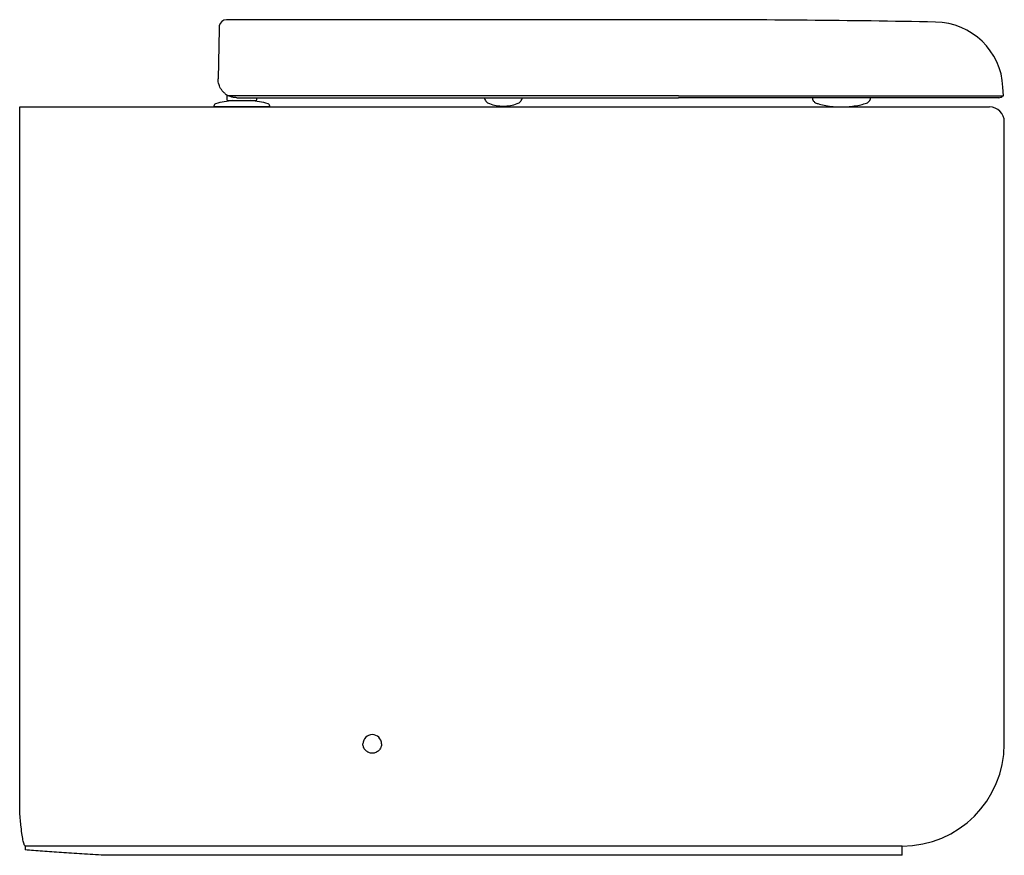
# Model space of a CAD drawing. Header units: millimetres. Extents: x 4600.459 to 4600.989, y 2584.432 to 2584.882.
import ezdxf

# ---------------------------------------------------------------- set-up
doc = ezdxf.new("R2010")
doc.units = ezdxf.units.MM
doc.layers.add('SANINDUSA', color=3, linetype='Continuous')

msp = doc.modelspace()

# ---------------------------------------------------------------- linework, layer by layer
at = {"layer": 'SANINDUSA'}
for p, q in [((4600.813518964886, 2584.881666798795), (4600.570243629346, 2584.881666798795)), ((4600.566222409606, 2584.876486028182), (4600.565757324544, 2584.849841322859)), ((4600.566232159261, 2584.877044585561), (4600.566222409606, 2584.876486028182)), ((4600.988466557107, 2584.840666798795), (4600.988220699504, 2584.845358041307)), ((4600.570518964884, 2584.84114767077), (4600.570518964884, 2584.838626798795)), ((4600.571018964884, 2584.838126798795), (4600.571518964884, 2584.838126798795)), ((4600.813518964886, 2584.840666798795), (4600.571396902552, 2584.840666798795)), ((4600.571518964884, 2584.838126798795), (4600.585518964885, 2584.838126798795)), ((4600.575755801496, 2584.839666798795), (4600.813518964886, 2584.839666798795)), ((4600.585518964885, 2584.838126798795), (4600.586018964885, 2584.838126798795)), ((4600.586518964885, 2584.838626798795), (4600.586518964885, 2584.839666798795)), ((4600.813518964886, 2584.840666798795), (4600.988466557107, 2584.840666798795)), ((4600.985980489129, 2584.839666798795), (4600.813518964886, 2584.839666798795)), ((4600.88556767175, 2584.839666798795), (4600.885641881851, 2584.839246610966)), ((4600.913992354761, 2584.836470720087), (4600.91479837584, 2584.836719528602)), ((4600.916905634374, 2584.839255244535), (4600.916978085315, 2584.839666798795)), ((4600.563518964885, 2584.835182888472), (4600.563518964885, 2584.834670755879)), ((4600.593518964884, 2584.834670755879), (4600.563518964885, 2584.834670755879)), ((4600.568938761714, 2584.834670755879), (4600.813938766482, 2584.834670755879)), ((4600.593518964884, 2584.834670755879), (4600.593518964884, 2584.835182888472)), ((4600.813938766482, 2584.834670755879), (4600.980938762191, 2584.834670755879)), ((4600.458938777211, 2584.556547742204), (4600.458938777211, 2584.826670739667)), ((4600.458938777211, 2584.491670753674), (4600.458938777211, 2584.556547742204)), ((4600.458938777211, 2584.454777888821), (4600.458938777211, 2584.491670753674)), ((4600.813938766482, 2584.436670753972), (4600.568938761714, 2584.436670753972)), ((4600.9339387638, 2584.436670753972), (4600.813938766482, 2584.436670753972)), ((4600.813938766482, 2584.431670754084), (4600.568938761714, 2584.431670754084)), ((4600.9339387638, 2584.431670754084), (4600.813938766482, 2584.431670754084))]:
    msp.add_line(p, q, dxfattribs=at)
for centre, radius, start, end in [((4600.570243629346, 2584.877666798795), 0.004000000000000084, 90.35306661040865, 169.8970455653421), ((4600.813518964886, 2577.224416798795), 7.657249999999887, 88.96419890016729, 90), ((4600.951271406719, 2584.843421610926), 0.03700000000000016, 3.000000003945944, 88.96419890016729), ((4600.575755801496, 2584.849666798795), 0.009999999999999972, 232.103931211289, 244.1580672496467), ((4600.578518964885, 2584.786892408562), 0.05145988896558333, 95.36579378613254, 105.8935193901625), ((4600.571018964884, 2584.838626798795), 0.0005, 180, 270), ((4600.578518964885, 2584.786892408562), 0.05145988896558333, 74.10648060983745, 84.63420621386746), ((4600.586018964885, 2584.838626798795), 0.0005, 270, 0), ((4600.71926881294, 2584.857133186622), 0.02201268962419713, 250.0255578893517, 290.0167445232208), ((4600.985980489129, 2584.842666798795), 0.003000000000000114, 270, 318.1896851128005), ((4600.564768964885, 2584.835182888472), 0.00125, 105.8935193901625, 180), ((4600.592268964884, 2584.835182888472), 0.00125, 0, 74.10648060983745), ((4600.980938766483, 2584.826670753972), 0.008000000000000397, 0, 90), ((4600.648708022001, 2584.491670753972), 0.005, 0, 180), ((4600.933938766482, 2584.491670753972), 0.05500000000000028, 270, 0)]:
    msp.add_arc(centre, radius, start, end, dxfattribs=at)
for points, knots in [([(4600.56629478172, 2584.877736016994), (4600.56629608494, 2584.877735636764), (4600.566299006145, 2584.877734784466), (4600.566238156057, 2584.877365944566), (4600.566232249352, 2584.877049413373), (4600.566232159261, 2584.877044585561)], [0, 0, 0, 0, 0.4423296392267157, 0.9914942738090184, 1, 1, 1, 1]), ([(4600.56630583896, 2584.878369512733), (4600.566305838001, 2584.878369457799), (4600.566305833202, 2584.878369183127), (4600.56630571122, 2584.878362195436), (4600.566305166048, 2584.878330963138), (4600.56630392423, 2584.878259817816), (4600.566302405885, 2584.87817282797), (4600.566300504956, 2584.878063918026), (4600.566298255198, 2584.877935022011), (4600.566295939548, 2584.877802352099), (4600.56629478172, 2584.877736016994)], [0, 0, 0, 0, 0.02030945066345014, 0.1015472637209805, 0.2640229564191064, 0.426498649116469, 0.5889743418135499, 0.670212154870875, 0.8351057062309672, 1, 1, 1, 1]), ([(4600.566739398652, 2584.845341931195), (4600.566554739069, 2584.845775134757), (4600.565911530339, 2584.847284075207), (4600.565739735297, 2584.848800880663), (4600.565757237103, 2584.849836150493), (4600.565757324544, 2584.849841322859)], [0, 0, 0, 0, 0.2860671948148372, 0.996433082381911, 1, 1, 1, 1]), ([(4600.569613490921, 2584.841775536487), (4600.569213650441, 2584.842118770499), (4600.56840488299, 2584.842813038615), (4600.567439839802, 2584.844032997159), (4600.566975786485, 2584.844900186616), (4600.566739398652, 2584.845341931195)], [0, 0, 0, 0, 0.3241876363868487, 0.6557425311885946, 1, 1, 1, 1]), ([(4600.575755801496, 2584.839666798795), (4600.575749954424, 2584.839666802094), (4600.575478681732, 2584.839666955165), (4600.574616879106, 2584.839704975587), (4600.57315132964, 2584.839935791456), (4600.571987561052, 2584.840420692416), (4600.571396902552, 2584.840666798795)], [0, 0, 0, 0, 0.00397455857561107, 0.18439814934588, 0.5860498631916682, 1, 1, 1, 1]), ([(4600.709011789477, 2584.839702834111), (4600.709101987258, 2584.839348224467), (4600.709285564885, 2584.838626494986), (4600.709908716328, 2584.837679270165), (4600.710733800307, 2584.836901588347), (4600.711412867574, 2584.836595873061), (4600.711746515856, 2584.836445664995)], [0, 0, 0, 0, 0.2456665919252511, 0.5000000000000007, 0.7543334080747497, 1, 1, 1, 1]), ([(4600.726802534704, 2584.836449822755), (4600.727136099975, 2584.836600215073), (4600.727814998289, 2584.836906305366), (4600.728639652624, 2584.837684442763), (4600.729262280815, 2584.83863201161), (4600.7294454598, 2584.839353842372), (4600.729535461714, 2584.839708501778)], [0, 0, 0, 0, 0.2456665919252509, 0.5, 0.7543334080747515, 1, 1, 1, 1]), ([(4600.885641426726, 2584.83925161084), (4600.885665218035, 2584.839141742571), (4600.885711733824, 2584.838926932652), (4600.885843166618, 2584.838558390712), (4600.88601419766, 2584.838197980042), (4600.886323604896, 2584.837708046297), (4600.886848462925, 2584.837160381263), (4600.887431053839, 2584.836870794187), (4600.88774866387, 2584.836712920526)], [0, 0, 0, 0, 0.1007691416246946, 0.1970196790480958, 0.2980652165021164, 0.4105181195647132, 0.6786332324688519, 0.9999999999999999, 0.9999999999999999, 0.9999999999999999, 0.9999999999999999]), ([(4600.887750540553, 2584.83671205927), (4600.888054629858, 2584.836610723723), (4600.888481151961, 2584.836468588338), (4600.888554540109, 2584.836455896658), (4600.888554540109, 2584.836455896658)], [0, 0, 0, 0, 0.712950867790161, 1, 1, 1, 1]), ([(4600.888554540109, 2584.836455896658), (4600.88967741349, 2584.836157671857), (4600.892054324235, 2584.835526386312), (4600.895755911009, 2584.834950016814), (4600.899602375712, 2584.83464643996), (4600.903440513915, 2584.834668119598), (4600.907249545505, 2584.835012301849), (4600.910780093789, 2584.835594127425), (4600.913001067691, 2584.83620020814), (4600.913992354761, 2584.836470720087)], [0, 0, 0, 0, 0.1350472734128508, 0.2858695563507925, 0.4354248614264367, 0.5841294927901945, 0.7324073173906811, 0.8805653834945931, 1, 1, 1, 1]), ([(4600.914800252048, 2584.836720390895), (4600.915117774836, 2584.836878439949), (4600.915700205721, 2584.837168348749), (4600.91622476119, 2584.837716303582), (4600.916533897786, 2584.83820640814), (4600.916704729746, 2584.838566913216), (4600.916835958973, 2584.838935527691), (4600.916882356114, 2584.839150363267), (4600.916906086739, 2584.83926024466)], [0, 0, 0, 0, 0.3213667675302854, 0.5894818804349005, 0.7019347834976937, 0.8029803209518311, 0.8992308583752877, 0.9999999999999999, 0.9999999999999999, 0.9999999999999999, 0.9999999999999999]), ([(4600.458938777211, 2584.834670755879), (4600.459989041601, 2584.834670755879), (4600.463111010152, 2584.834670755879), (4600.468768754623, 2584.834670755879), (4600.476108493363, 2584.834670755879), (4600.484031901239, 2584.834670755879), (4600.492309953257, 2584.834670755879), (4600.50089353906, 2584.834670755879), (4600.509706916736, 2584.834670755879), (4600.518904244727, 2584.834670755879), (4600.528443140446, 2584.834670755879), (4600.538290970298, 2584.834670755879), (4600.548383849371, 2584.834670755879), (4600.558627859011, 2584.834670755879), (4600.565506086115, 2584.834670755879), (4600.568938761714, 2584.834670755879)], [0, 0, 0, 0, 0.04230955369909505, 0.1257674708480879, 0.2094427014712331, 0.2930876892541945, 0.3765043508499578, 0.4542188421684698, 0.5321670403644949, 0.6100885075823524, 0.687766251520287, 0.7656891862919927, 0.843899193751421, 0.9220957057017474, 1, 1, 1, 1]), ([(4600.458938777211, 2584.826670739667), (4600.458938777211, 2584.827324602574), (4600.458938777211, 2584.828628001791), (4600.458938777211, 2584.830586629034), (4600.458938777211, 2584.832145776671), (4600.458938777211, 2584.833297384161), (4600.458938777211, 2584.834076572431), (4600.458938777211, 2584.834579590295), (4600.458938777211, 2584.834640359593), (4600.458938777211, 2584.834670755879)], [0, 0, 0, 0, 0.1123383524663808, 0.223933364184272, 0.3936191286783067, 0.5301409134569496, 0.6669402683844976, 0.8334063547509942, 1, 1, 1, 1]), ([(4600.653708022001, 2584.491670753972), (4600.653708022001, 2584.491340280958), (4600.653675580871, 2584.491015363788), (4600.653580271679, 2584.490535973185), (4600.65354066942, 2584.490377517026), (4600.65344544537, 2584.490063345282), (4600.653389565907, 2584.489907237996), (4600.653201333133, 2584.489453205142), (4600.653047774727, 2584.489166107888), (4600.65268501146, 2584.488622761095), (4600.652473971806, 2584.488365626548), (4600.652012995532, 2584.48790466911), (4600.651761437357, 2584.487697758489), (4600.651215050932, 2584.487332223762), (4600.6509243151, 2584.487176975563), (4600.650322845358, 2584.486927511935), (4600.650007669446, 2584.486831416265), (4600.649362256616, 2584.486702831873), (4600.649037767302, 2584.486670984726), (4600.648385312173, 2584.486670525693), (4600.648053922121, 2584.48670295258), (4600.647412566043, 2584.486830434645), (4600.647100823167, 2584.486924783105), (4600.646646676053, 2584.487112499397), (4600.646496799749, 2584.487183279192), (4600.646207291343, 2584.487337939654), (4600.646067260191, 2584.487421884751), (4600.645660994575, 2584.48769310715), (4600.645408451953, 2584.487899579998), (4600.644941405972, 2584.488365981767), (4600.644734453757, 2584.48861841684), (4600.64446273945, 2584.489024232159), (4600.644378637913, 2584.489164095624), (4600.644223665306, 2584.489453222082), (4600.644152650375, 2584.489603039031), (4600.64396422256, 2584.49005712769), (4600.64386947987, 2584.490368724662), (4600.643741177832, 2584.491009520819), (4600.643708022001, 2584.491340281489), (4600.643708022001, 2584.491670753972)], [0, 0, 0, 0, 0.06249999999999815, 0.06249999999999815, 0.09374999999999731, 0.09374999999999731, 0.1249999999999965, 0.1249999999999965, 0.1874999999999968, 0.1874999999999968, 0.2499999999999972, 0.2499999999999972, 0.3124999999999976, 0.3124999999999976, 0.3749999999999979, 0.3749999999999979, 0.4374999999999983, 0.4374999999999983, 0.4999999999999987, 0.4999999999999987, 0.562499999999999, 0.562499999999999, 0.6249999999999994, 0.6249999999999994, 0.6562499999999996, 0.6562499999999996, 0.6874999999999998, 0.6874999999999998, 0.7500000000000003, 0.7500000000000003, 0.812500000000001, 0.812500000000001, 0.8437499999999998, 0.8437499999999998, 0.8749999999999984, 0.8749999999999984, 0.9374999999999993, 0.9374999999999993, 1, 1, 1, 1]), ([(4600.461900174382, 2584.436670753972), (4600.46173563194, 2584.436788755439), (4600.461486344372, 2584.436967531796), (4600.461118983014, 2584.438096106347), (4600.460742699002, 2584.439622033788), (4600.460256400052, 2584.442341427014), (4600.459738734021, 2584.446319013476), (4600.459294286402, 2584.450548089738), (4600.459057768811, 2584.453362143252), (4600.458938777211, 2584.454777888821)], [0, 0, 0, 0, 0.1826511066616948, 0.276722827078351, 0.3707939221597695, 0.5528515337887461, 0.7401400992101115, 0.8692649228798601, 1, 1, 1, 1]), ([(4600.568938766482, 2584.436670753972), (4600.561451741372, 2584.436670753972), (4600.551260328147, 2584.436670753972), (4600.541092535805, 2584.436670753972), (4600.533520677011, 2584.436670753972), (4600.523434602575, 2584.436670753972), (4600.513627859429, 2584.436670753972), (4600.506476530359, 2584.436670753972), (4600.497008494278, 2584.436670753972), (4600.488064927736, 2584.436670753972), (4600.480688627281, 2584.436670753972), (4600.473588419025, 2584.436670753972), (4600.467046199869, 2584.436670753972), (4600.461900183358, 2584.436670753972)], [0, 0, 0, 0, 0.1866666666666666, 0.25, 0.25, 0.3733333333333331, 0.5, 0.5, 0.5600000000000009, 0.75, 0.75, 0.7800000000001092, 0.9640366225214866, 0.9640366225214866, 0.9640366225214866, 0.9640366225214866]), ([(4600.504297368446, 2584.431670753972), (4600.500231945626, 2584.431900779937), (4600.496292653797, 2584.432142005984), (4600.488655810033, 2584.432636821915), (4600.484974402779, 2584.432889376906), (4600.477881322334, 2584.433395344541), (4600.474483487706, 2584.433647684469), (4600.467968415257, 2584.434141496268), (4600.464863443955, 2584.43438204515), (4600.461906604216, 2584.434611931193)], [0, 0, 0, 0, 0.25, 0.25, 0.5, 0.5, 0.75, 0.75, 1, 1, 1, 1]), ([(4600.568938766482, 2584.431670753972), (4600.561451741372, 2584.431670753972), (4600.551260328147, 2584.431670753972), (4600.541092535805, 2584.431670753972), (4600.533520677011, 2584.431670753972), (4600.523434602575, 2584.431670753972), (4600.513627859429, 2584.431670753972), (4600.507270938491, 2584.431670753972), (4600.505777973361, 2584.431670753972), (4600.504297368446, 2584.431670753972)], [0, 0, 0, 0, 0.1866666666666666, 0.25, 0.25, 0.3733333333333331, 0.5, 0.5, 0.5392640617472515, 0.5392640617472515, 0.5392640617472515, 0.5392640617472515])]:
    msp.add_open_spline(points, degree=3, knots=knots, dxfattribs=at)
for points in [[(4600.988938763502, 2584.491670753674), (4600.988938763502, 2584.826670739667)], [(4600.461900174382, 2584.436670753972), (4600.461906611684, 2584.434611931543)], [(4600.9339387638, 2584.431670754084), (4600.9339387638, 2584.436670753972)]]:
    msp.add_open_spline(points, degree=1, dxfattribs=at)

doc.saveas('drawing.dxf')
